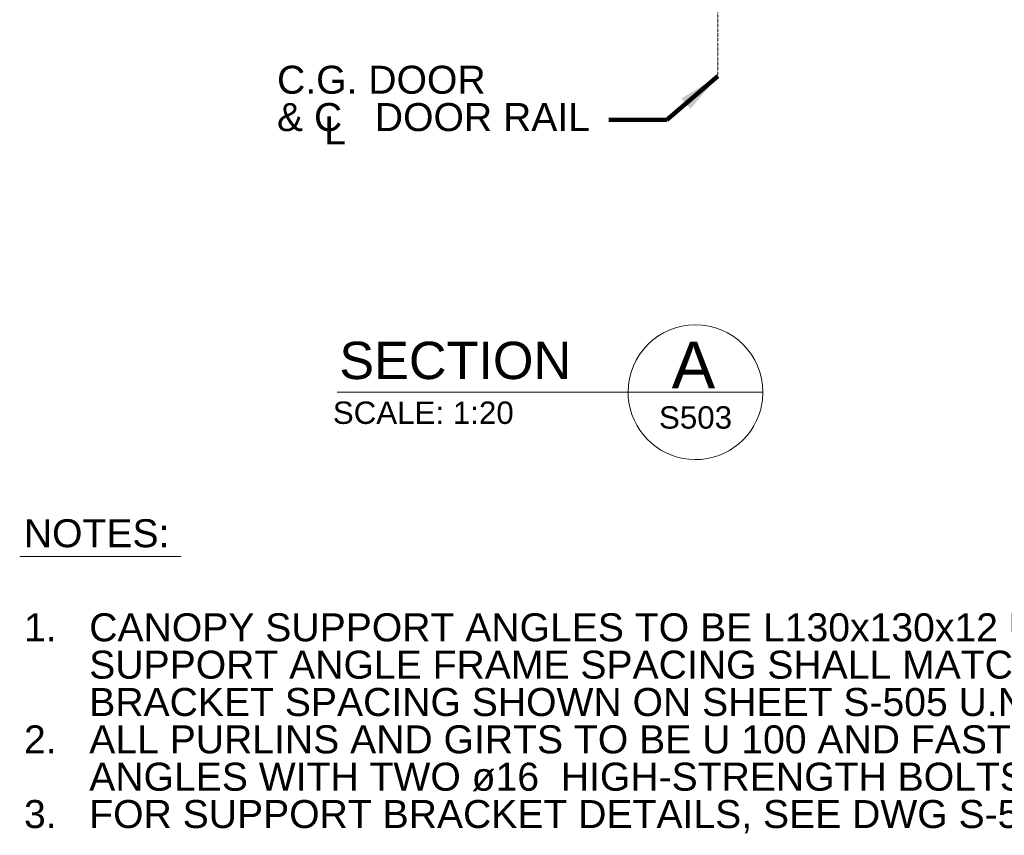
# Model space of a CAD drawing. Header units: millimetres. Extents: x -169224 to 703, y -306485 to 5405.
# Tile 2 of 7: x -10707 to -8598, y 444 to 2191. Entities that reach past the tile are written whole.
import ezdxf

# ---------------------------------------------------------------- set-up
doc = ezdxf.new("R2010")
doc.units = ezdxf.units.MM
doc.header["$LTSCALE"] = 0.25
doc.header["$MEASUREMENT"] = 0
doc.linetypes.add('CENTER2', pattern=[1.125, 0.75, -0.125, 0.125, -0.125])
for name, color, linetype, lineweight in [('G-ANN-TTLB', 7, 'Continuous', 0), ('G-ANNO-DIM', 1, 'Continuous', 0), ('G-ANNO-TEXT', 7, 'Continuous', 0), ('S-ANNO-CNTR', 1, 'CENTER2', 0)]:
    doc.layers.add(name, color=color, linetype=linetype, lineweight=lineweight)
doc.styles.add('1 20', font='arial.ttf', dxfattribs={"height": 60})
doc.styles.add('1 50', font='arial.ttf', dxfattribs={"height": 150})
doc.styles.add('SUBTITLE 4.7625', font='romans.shx', dxfattribs={"width": 0.8, "height": 4762.5})
doc.styles.add('TITLE20', font='simplex.shx', dxfattribs={"height": 127000})
doc.dimstyles.new('1 20', dxfattribs={"dimtxt": 60, "dimasz": 90, "dimexe": 30, "dimexo": 30, "dimgap": 30, "dimtad": 1, "dimdec": 0, "dimlfac": 0.003281, "dimzin": 11, "dimdsep": 46, "dimlunit": 5, "dimtxsty": '1 20', "dimblk1": 'OBLIQUE', "dimblk2": 'OBLIQUE', "dimsah": 1, "dimcen": 0, "dimadec": 4, "dimazin": 3, "dimtfac": 1, "dimtdec": 0, "dimtix": 1, "dimtofl": 0, "dimtmove": 0, "dimatfit": 3, "dimfxl": 1, "dimtolj": 1, "dimtzin": 0, "dimarcsym": 0})

# ---------------------------------------------------------------- blocks, each defined once
blk = doc.blocks.new('_Oblique')
at = {"color": 0, "linetype": 'ByBlock', "lineweight": -2}
blk.add_line((-0.5, -0.5), (0.5, 0.5), dxfattribs=at)

msp = doc.modelspace()

# ---------------------------------------------------------------- linework, layer by layer
at = {"layer": 'G-ANN-TTLB', "color": 7, "linetype": 'Continuous', "lineweight": 13}
msp.add_line((-10026.8, 1393.2, 149.4), (-9114.9, 1393.2, 149.4), dxfattribs=at)
at = {"layer": 'G-ANN-TTLB', "color": 7, "linetype": 'Continuous', "lineweight": 0}
for start, end in [(0, 180), (180, 188.8692), (350.5695, 0), (188.8692, 350.5695)]:
    msp.add_arc((-9259.3, 1393.2, 149.4), 144.4, start, end, dxfattribs=at)
at = {"layer": 'G-ANNO-TEXT'}
msp.add_line((-10707.3, 1041.3), (-10361.8, 1041.3), dxfattribs=at)
at = {"layer": 'S-ANNO-CNTR', "color": 1}
msp.add_line((-9211.4, 3759.9), (-9211.4, 2070.1), dxfattribs=at)

# ---------------------------------------------------------------- texts
at = {"layer": 'G-ANN-TTLB', "color": 7, "linetype": 'Continuous', "lineweight": 13, "insert": (-10022.4, 1420.2, 149.4), "char_height": 80, "attachment_point": 7, "style": 'SUBTITLE 4.7625'}
msp.add_mtext('{\\fArial|b0|i0|c0|p34;\\W1;SECTION}', dxfattribs=at)
at = {"layer": 'G-ANN-TTLB', "color": 7, "linetype": 'Continuous', "lineweight": 0}
for s, insert, char_height, attachment_point, style in [('{\\fArial|b0|i0|c0|p34;A}', (-9263.7, 1451.6, 149.4), 100, 5, 'TITLE20'), ('SCALE: 1:20', (-9842.5, 1324.6, 149.4), 48, 8, '1 50'), ('S503', (-9259.2, 1314.4, 149.4), 48, 8, '1 20')]:
    msp.add_mtext(s, dxfattribs=dict(at, insert=insert, char_height=char_height, attachment_point=attachment_point, style=style))
at = {"layer": 'G-ANNO-DIM', "color": 7, "insert": (-10698.4, 1121), "char_height": 60, "attachment_point": 1, "line_spacing_factor": 0.8, "style": '1 20'}
msp.add_mtext('NOTES:', dxfattribs=at)
at = {"layer": 'G-ANNO-DIM', "color": 7, "insert": (-10698, 919.4), "char_height": 60, "width": 3493.227, "attachment_point": 1, "line_spacing_factor": 0.8, "style": '1 20'}
msp.add_mtext('1.   CANOPY SUPPORT ANGLES TO BE L130x130x12 U.N.O..  CANOPY \\P      SUPPORT ANGLE FRAME SPACING SHALL MATCH RAIL SUPPORT \\P      BRACKET SPACING SHOWN ON SHEET S-505 U.N.O.\\P\\pxi-2,l2;2.   ALL PURLINS AND GIRTS TO BE U 100 AND FASTENED TO \\P      ANGLES WITH TWO ø16  HIGH-STRENGTH BOLTS (TYP).\\P3.   FOR SUPPORT BRACKET DETAILS, SEE DWG S-505.', dxfattribs=at)
at = {"layer": 'G-ANNO-TEXT', "color": 7, "char_height": 60, "attachment_point": 1, "line_spacing_factor": 0.8, "style": '1 20'}
for s, insert in [('C.G. DOOR\\P& C   DOOR RAIL', (-10155.9, 2092.8)), ('L', (-10055.1, 1984.2))]:
    msp.add_mtext(s, dxfattribs=dict(at, insert=insert))

# ---------------------------------------------------------------- leaders
at = {"layer": 'G-ANNO-TEXT'}
msp.add_leader([(-9211.4, 2070.1), (-9320.6, 1976.6), (-9444.7, 1976.6)], dimstyle='1 20', override={"dimscale": 1, "dimtxt": 60, "dimasz": 90, "dimgap": 30, "dimtad": 1, "dimclrd": 0, "dimlwd": 65534}, dxfattribs=at)

doc.saveas('drawing.dxf')
